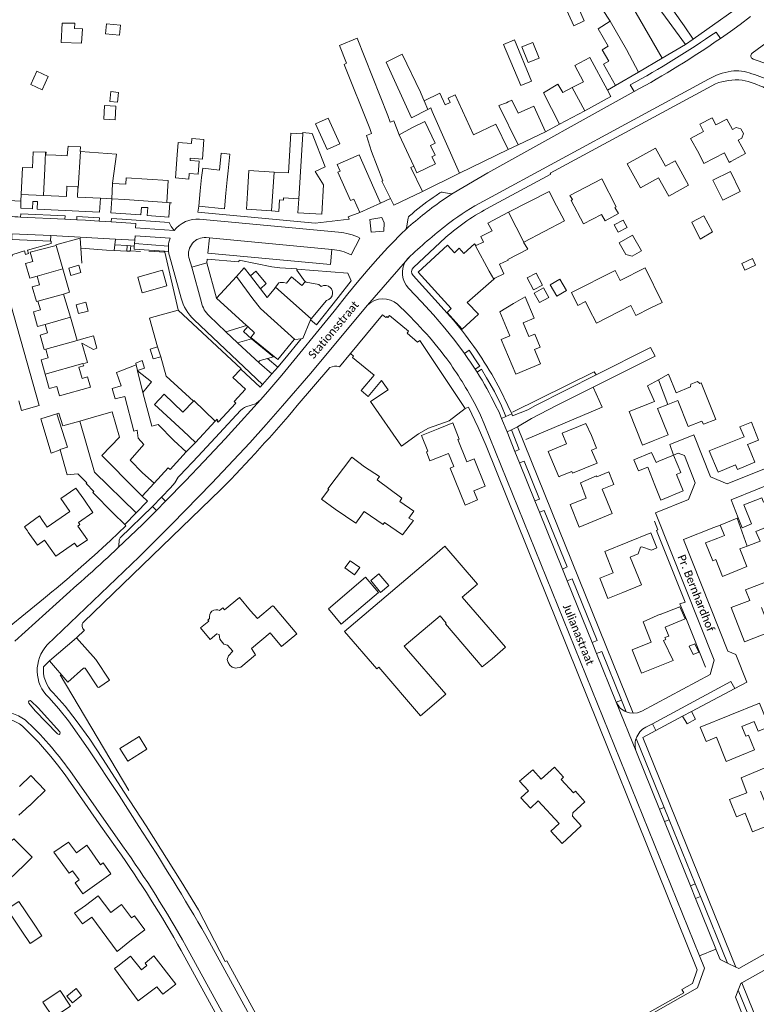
# Model space of a CAD drawing. Extents: x 177628 to 188968, y 384226 to 390673.
# Tile 121 of 256: x 182826 to 183055, y 385564 to 385870. Entities that reach past the tile are written whole.
import ezdxf

# ---------------------------------------------------------------- set-up
doc = ezdxf.new("R2010")
doc.units = 0
for name, color, linetype, lineweight in [('B01_F', 14, 'Continuous', 9), ('B01_T', 14, 'Continuous', 9), ('B02_D', 14, 'Continuous', 9), ('B02_F', 14, 'Continuous', 9), ('B02_T', 14, 'Continuous', 9), ('B07_D', 14, 'Continuous', 9), ('B07_T', 14, 'Continuous', 9), ('B11_F', 14, 'Continuous', 9), ('B11_S', 14, 'Continuous', 9), ('B14_F', 14, 'Continuous', 9), ('T01_F', 253, 'Continuous', 9), ('T01_T', 253, 'Continuous', 9), ('T03_F', 253, 'Continuous', 9), ('T04_F', 253, 'HAAG', 9), ('T04_T', 253, 'HAAG', 9), ('T05_F', 253, 'Continuous', 9), ('T05_T', 253, 'Continuous', 9), ('T22_F', 253, 'Continuous', 9), ('V00_D', 253, 'Continuous', 9), ('V00_F', 8, 'Continuous', 9), ('V00_T', 8, 'Continuous', 9), ('Z06', 7, 'Continuous', 9)]:
    doc.layers.add(name, color=color, linetype=linetype, lineweight=lineweight)
doc.styles.add('Legend', font='calibri.ttf')
doc.linetypes.add('HAAG', pattern='A,4,-1,[5,TOPOCAD.SHX,S=0.35,R=0,X=-0.35,Y=-0.35],-1', length=6)

msp = doc.modelspace()

# ---------------------------------------------------------------- linework, layer by layer
at = {"layer": 'B01_F', "linetype": 'Continuous'}
for points in [[(183026.218, 385876.274), (183032.228, 385867.637)], [(182974.787, 385842.919), (182974.875, 385842.74)], [(182952.839, 385841.751), (182953.691, 385842.194), (182954.195, 385841.056)], [(182855.079, 385818.776), (182855.083, 385818.855), (182856.333, 385827.883)], [(182936.106, 385817.284), (182931.518, 385827.665)], [(182935.358, 385828.732), (182938.86, 385819.646), (182938.589, 385819.503)], [(182917.897, 385822.534), (182920.42, 385818.391)], [(182951.177, 385816.309), (182947.551, 385823.769)], [(182837.55, 385799.547), (182839.66, 385792.291)], [(182839.66, 385792.291), (182841.756, 385785.081)], [(182968.484, 385778.255), (182967.177, 385777.043)], [(182868.047, 385750.301), (182876.915, 385742.103)], [(183042.103, 385745.687), (183038.213, 385744.18), (183037.697, 385745.177)], [(183053.108, 385744.794), (183055.33, 385739.28), (183051.89, 385737.862), (183052.271, 385736.937)], [(183022.624, 385739.071), (183019.324, 385737.721)], [(183016.645, 385733.158), (183022.096, 385735.418), (183023.545, 385732.339), (183024.45, 385732.765)], [(183005.335, 385732.099), (182997.676, 385729.045), (182997.454, 385729.537)], [(183048.718, 385698.853), (183051.656, 385700.134)], [(183013.205, 385692.024), (183019.076, 385694.387)], [(182829.351, 385626.067), (182826.075, 385623.057)], [(182843.312, 385592.651), (182846.656, 385595.033)], [(182860.918, 385584.41), (182856.497, 385580.83)]]:
    msp.add_lwpolyline(points, dxfattribs=at)
at = {"layer": 'B01_T', "linetype": 'Continuous'}
for points in [[(183051.126, 385885.412), (183053.79, 385876.87), (183035.1, 385863.51)], [(183023.373, 385874.547), (183032.675, 385861.835)], [(183035.1, 385863.51), (183032.228, 385867.637)], [(183032.675, 385861.835), (183025.403, 385857.588)], [(182997.581, 385848.488), (183001.016, 385850.246), (182998.363, 385855.388), (183003.071, 385857.8), (183008.463, 385847.659)], [(183011.029, 385849.195), (183007.3, 385855.757), (183008.862, 385856.678)], [(183025.403, 385857.588), (183018.07, 385853.306)], [(183018.07, 385853.306), (183011.029, 385849.195)], [(182977.697, 385829.274), (182973.907, 385837.186), (182967.012, 385833.883), (182961.241, 385846.234), (182959.081, 385845.204), (182959.713, 385843.846), (182958.23, 385843.138), (182956.549, 385846.741), (182951.648, 385844.401)], [(182988.618, 385846.92), (182993.603, 385837.129)], [(182997.581, 385848.488), (182994.606, 385846.966)], [(183008.463, 385847.659), (183009.507, 385845.695), (183001.427, 385841.343)], [(182977.166, 385843.82), (182977.708, 385844.075)], [(182989.265, 385834.836), (182985.613, 385842.791), (182980.767, 385840.52), (182978.847, 385844.649)], [(182954.195, 385841.056), (182962.658, 385821.964)], [(182974.875, 385842.74), (182980.787, 385830.766)], [(182993.603, 385837.129), (183001.427, 385841.343)], [(182948.432, 385824.177), (182948.474, 385824.196), (182949.427, 385822.109), (182955.161, 385824.876), (182954.096, 385827.082), (182955.105, 385827.569), (182953.661, 385830.559), (182955.048, 385831.229), (182951.899, 385837.97), (182947.887, 385836.063)], [(183036.76, 385828.161), (183034.22, 385832.74), (183038.28, 385834.9), (183037.1, 385837.14), (183040.91, 385839.15), (183042.07, 385836.91), (183045.49, 385838.7), (183047.2, 385835.49), (183048.42, 385836.15), (183049.88, 385835.69), (183050.61, 385834.31), (183050.17, 385832.84), (183048.97, 385832.19), (183051.253, 385828.05), (183046.767, 385825.633)], [(182905.202, 385822.311), (182909.61, 385822.046), (182910.349, 385834.394), (182914.012, 385834.152)], [(182917.897, 385822.534), (182920.946, 385823.91), (182916.938, 385834.301), (182914.038, 385834.531), (182914.012, 385834.152)], [(182980.787, 385830.766), (182989.265, 385834.836)], [(182890.906, 385822.655), (182891.434, 385827.866), (182888.711, 385828.138), (182888.182, 385822.926)], [(182962.658, 385821.964), (182977.697, 385829.274)], [(183014.626, 385824.911), (183018.736, 385817.473), (183024.338, 385820.568), (183027.482, 385814.879), (183033.652, 385818.288), (183029.509, 385825.787), (183026.467, 385824.107), (183023.372, 385829.709), (183014.626, 385824.911)], [(183036.76, 385828.161), (183038.408, 385824.979), (183044.757, 385828.274), (183046.208, 385825.328), (183046.767, 385825.633)], [(182931.682, 385809.812), (182929.861, 385813.941), (182928.827, 385813.485), (182924.953, 385822.268), (182925.624, 385822.564), (182924.698, 385824.666)], [(182830.283, 385823.596), (182827.17, 385823.75), (182826.73, 385815.329)], [(182896.944, 385815.817), (182897.355, 385822.783), (182905.202, 385822.311)], [(182947.551, 385823.769), (182948.432, 385824.177)], [(182855.079, 385818.776), (182859.15, 385818.576)], [(182859.15, 385818.576), (182859.248, 385820.49), (182872.323, 385819.714)], [(182872.323, 385819.714), (182871.873, 385812.908)], [(182882.657, 385820.686), (182882.24, 385816.55)], [(182890.206, 385815.762), (182890.619, 385819.864)], [(182938.589, 385819.503), (182941.218, 385814.134)], [(182833.66, 385815.064), (182840.757, 385814.793), (182840.876, 385817.921)], [(182844.334, 385817.379), (182844.351, 385817.706), (182840.876, 385817.921)], [(182851.381, 385814.218), (182844.193, 385814.58), (182844.334, 385817.379)], [(182882.24, 385816.55), (182881.786, 385811.76)], [(182881.786, 385811.76), (182889.734, 385810.959), (182890.206, 385815.762)], [(182896.944, 385815.817), (182896.612, 385810.796), (182904.388, 385810.27)], [(182920.42, 385818.391), (182919.932, 385809.32), (182912.553, 385809.734), (182912.789, 385814.03)], [(182936.106, 385817.284), (182938.144, 385812.663)], [(182941.218, 385814.134), (182942.241, 385812.044), (182951.177, 385816.309)], [(182977.839, 385809.853), (182990.39, 385816.32), (182992.67, 385811.86)], [(182826.73, 385815.329), (182833.66, 385815.064)], [(182854.841, 385814.044), (182851.381, 385814.218)], [(182854.841, 385814.044), (182858.908, 385813.831)], [(182871.873, 385812.908), (182858.908, 385813.831)], [(182912.789, 385814.03), (182908.11, 385814.294), (182908.071, 385813.636), (182906.781, 385813.708), (182906.576, 385810.122)], [(182938.144, 385812.663), (182931.682, 385809.812)], [(182904.388, 385810.27), (182906.576, 385810.122)], [(182967.715, 385799.525), (182970.06, 385800.635), (182969.22, 385802.36), (182972.785, 385804.145), (182971.39, 385806.53), (182977.839, 385809.853)], [(182837.55, 385799.547), (182829.512, 385797.52), (182830.339, 385794.597), (182828.128, 385793.971), (182829.424, 385789.393), (182831.69, 385790.034)], [(182967.177, 385777.043), (182963.481, 385773.676), (182958.781, 385778.835), (182960.067, 385780.007), (182949.77, 385791.31), (182958.92, 385799.68), (182961.04, 385797.33), (182962.56, 385798.71), (182963.96, 385797.13), (182967.28, 385800.1)], [(182967.28, 385800.1), (182967.715, 385799.525)], [(182897.839, 385790.128), (182895.91, 385792.63), (182893.483, 385789.988)], [(183012.433, 385788.705), (183010.887, 385791.821), (182997.345, 385785.023), (182999.343, 385781.005), (183001.726, 385782.204), (183002.755, 385780.02)], [(182831.69, 385790.034), (182832.441, 385787.378), (182830.199, 385786.743), (182831.476, 385782.232), (182831.939, 385782.356)], [(182887.31, 385783.27), (182893.483, 385789.988)], [(182908.948, 385787.892), (182910.578, 385789.87), (182913.792, 385787.178), (182914.747, 385788.335)], [(182914.747, 385788.335), (182914.822, 385788.426), (182915.126, 385788.16), (182918.991, 385787.497), (182919.738, 385786.857)], [(182839.895, 385784.488), (182841.756, 385785.081)], [(182905.13, 385786.05), (182902.99, 385783.45), (182900.9, 385786.16)], [(182831.939, 385782.356), (182832.698, 385779.673), (182830.526, 385779.058), (182831.833, 385774.442), (182834.145, 385775.097)], [(182842.021, 385777.327), (182839.895, 385784.488)], [(182896.637, 385774.741), (182887.31, 385783.27)], [(182921.438, 385782.573), (182916.671, 385776.812)], [(182979.406, 385781.571), (182982.961, 385783.69), (182985.74, 385777.084), (182982.341, 385775.646), (182984.163, 385771.318), (182985.924, 385772.062), (182987.598, 385768.082), (182985.847, 385767.345)], [(182894.918, 385761.316), (182875.391, 385779.516), (182867.135, 385777.218)], [(182979.406, 385781.571), (182975.106, 385778.976), (182978.228, 385771.589), (182975.557, 385770.46), (182980.095, 385759.722), (182987.711, 385762.941), (182985.847, 385767.345)], [(183002.755, 385780.02), (183005.051, 385775.52), (183015.697, 385780.969), (183017.295, 385777.846), (183021.736, 385780.119)], [(182843.509, 385772.317), (182842.021, 385777.327)], [(182867.135, 385777.218), (182866.51, 385777.044), (182868.973, 385768.201)], [(182913.573, 385770.685), (182914.07, 385770.75), (182916.455, 385776.524)], [(182916.455, 385776.524), (182916.478, 385776.579), (182916.671, 385776.812)], [(182964.376, 385749.078), (182950.31, 385770.12), (182949.56, 385769.63), (182946.39, 385772.35), (182946.81, 385773.04), (182940.95, 385777.91), (182940.43, 385777.3), (182940.07, 385777.59), (182939.77, 385777.24), (182938.76, 385778.06), (182928.79, 385766.1)], [(182834.145, 385775.097), (182834.893, 385772.455), (182832.592, 385771.803), (182833.869, 385767.295), (182834.386, 385767.441)], [(182896.983, 385774.425), (182896.637, 385774.741)], [(182911.621, 385770.427), (182911.406, 385770.399), (182906.27, 385764.19), (182897.95, 385771.07), (182899.11, 385772.48), (182896.983, 385774.425)], [(182911.621, 385770.427), (182913.573, 385770.685)], [(182834.386, 385767.441), (182835.142, 385764.771), (182832.904, 385764.137), (182834.162, 385759.695)], [(182928.79, 385766.1), (182929.79, 385765.23), (182929.46, 385764.88), (182936.161, 385759.434), (182932.187, 385754.654), (182934.36, 385752.817), (182938.469, 385757.762), (182940.499, 385754.814)], [(182844.638, 385761.888), (182845.676, 385758.398), (182847.286, 385758.89), (182848.26, 385755.659)], [(182886.913, 385745.096), (182887.492, 385745.718), (182887.758, 385745.39), (182887.492, 385745.105), (182887.764, 385744.838), (182893.31, 385750.721), (182892.751, 385751.27), (182896.244, 385755.01), (182892.41, 385758.651), (182894.837, 385761.23)], [(182894.837, 385761.23), (182894.918, 385761.316)], [(182834.162, 385759.695), (182835.419, 385755.254), (182837.764, 385755.918), (182838.589, 385753.005), (182848.26, 385755.659)], [(183027.209, 385750.3), (183030.296, 385751.526), (183033.509, 385743.461), (183037.697, 385745.177)], [(182949.892, 385741.171), (182953.058, 385742.913), (182959.444, 385745.22), (182964.376, 385749.078)], [(183022.624, 385739.071), (183027.268, 385740.936), (183024.017, 385749.033), (183027.209, 385750.3)], [(182837.838, 385747.43), (182838.398, 385747.602), (182839.615, 385743.651)], [(182864.364, 385729.124), (182860.577, 385733.047), (182864.775, 385737.917), (182863.06, 385739.906), (182862.685, 385742.367)], [(182867.256, 385743.563), (182869.206, 385744.073), (182874.111, 385739.098)], [(182886.913, 385745.096), (182880.783, 385738.515)], [(182955.99, 385742.745), (182950.832, 385740.644), (182952.798, 385735.804)], [(182955.99, 385742.745), (182960.576, 385744.576), (182962.53, 385739.595), (182962.066, 385739.407), (182964.859, 385732.533), (182967.177, 385733.443), (182970.614, 385724.984), (182967.087, 385723.551), (182968.24, 385720.714), (182964.348, 385719.14)], [(183003.566, 385740.665), (183001.81, 385744.451), (182994.455, 385741.379), (182995.815, 385738.113), (182990.154, 385735.758), (182993.431, 385727.886), (182993.532, 385727.965), (182997.454, 385729.537)], [(182874.111, 385739.098), (182877.947, 385735.664)], [(182880.783, 385738.515), (182876.915, 385742.103)], [(183040.03, 385735.983), (183042.809, 385729.355), (183048.155, 385731.596), (183048.763, 385730.147), (183054.168, 385732.413), (183052.271, 385736.937)], [(182862.502, 385723.663), (182851.72, 385734.542)], [(182877.947, 385735.664), (182872.95, 385730.139), (182872.344, 385730.687), (182867.991, 385725.874)], [(182933.194, 385730.99), (182929.21, 385733.989), (182921.813, 385724.186), (182922.078, 385723.986), (182919.835, 385721.014), (182924.078, 385717.818)], [(182959.218, 385735.139), (182960.865, 385731.081), (182959.697, 385730.608), (182964.348, 385719.14)], [(183023.121, 385725.27), (183025.045, 385720.626), (183031.982, 385723.5), (183029.857, 385728.629), (183031.243, 385729.204), (183028.989, 385734.645)], [(183028.989, 385734.645), (183024.45, 385732.765)], [(182933.194, 385730.99), (182937.824, 385728.014), (182937.074, 385726.926), (182944.778, 385721.267), (182944.087, 385720.287), (182948.418, 385717.296), (182946.883, 385715.116)], [(182844.31, 385728.83), (182847.106, 385726.026), (182846.847, 385725.769), (182849.255, 385723.351), (182848.978, 385723.079), (182855.297, 385716.587)], [(182867.991, 385725.874), (182864.364, 385729.124)], [(183010.021, 385726.592), (183008.868, 385729.405), (183005.233, 385727.914), (183005.128, 385728.17), (183000.13, 385726.023), (183001.842, 385721.304), (182996.912, 385719.31), (182999.674, 385712.324), (183009.917, 385716.525), (183006.855, 385724.019)], [(182833.321, 385714.378), (182834.798, 385712.265), (182841.824, 385717.166), (182839.038, 385721.157), (182843.707, 385724.416), (182846.16, 385720.915)], [(182846.16, 385720.915), (182848.997, 385716.869), (182844.504, 385713.754), (182844.956, 385713.102), (182844.3, 385712.648), (182847.266, 385708.369), (182844.058, 385706.146), (182843.262, 385707.294), (182837.469, 385703.278), (182833.993, 385708.293), (182831.763, 385706.747), (182828.97, 385710.734)], [(182864.297, 385721.922), (182865.957, 385720.313), (182862.431, 385716.695)], [(182862.502, 385723.663), (182864.297, 385721.922)], [(183063.924, 385717.436), (183062.084, 385722.074), (183056.866, 385720.003), (183056.329, 385721.357), (183050.802, 385719.164), (183053.141, 385713.268), (183050.195, 385712.099), (183048.984, 385715.15)], [(182939.387, 385713.722), (182938.947, 385713.099), (182933.105, 385717.122), (182930.483, 385713.544), (182924.078, 385717.818)], [(182858.906, 385713.078), (182855.297, 385716.587)], [(182862.431, 385716.695), (182858.906, 385713.078)], [(183048.684, 385715.031), (183043.457, 385712.957)], [(183048.984, 385715.15), (183048.684, 385715.031)], [(183043.457, 385712.957), (183044.748, 385709.703), (183042.705, 385708.892)], [(182828.97, 385710.734), (182828.686, 385711.138)], [(183023.815, 385705.85), (183021.945, 385710.495), (183007.645, 385704.738), (183010.303, 385698.138), (183006.128, 385696.457), (183008.651, 385690.191), (183013.205, 385692.024)], [(183042.705, 385708.892), (183038.924, 385707.392), (183041.107, 385701.892), (183042.044, 385702.264), (183044.121, 385697.029), (183048.718, 385698.853)], [(182972.732, 385671.528), (182976.86, 385675.079), (182963.493, 385690.586), (182968.22, 385694.66), (182958.1, 385706.4), (182954.128, 385702.986)], [(182954.128, 385702.986), (182927.026, 385679.945), (182936.959, 385668.389), (182937.586, 385668.917), (182950.5, 385653.853), (182958.342, 385660.496), (182945.52, 385675.454), (182956.586, 385684.801), (182958.536, 385682.537), (182958.256, 385682.303), (182969.681, 385668.987), (182972.732, 385671.528)], [(183057.487, 385695.23), (183051.302, 385692.861), (183052.595, 385689.612), (183046.875, 385687.409), (183051.009, 385676.728), (183059.164, 385679.929), (183056.19, 385687.42)], [(182888.268, 385686.476), (182889.239, 385687.327), (182889.762, 385686.691), (182894.377, 385690.485), (182897.802, 385686.322)], [(182885.289, 385677.463), (182887.373, 385679.186), (182888.165, 385678.981), (182888.297, 385677.538), (182889.569, 385676.015), (182890.729, 385675.715), (182892.319, 385673.817), (182891.051, 385672.408), (182890.655, 385671.26), (182890.871, 385670.328), (182891.422, 385669.557), (182892.15, 385668.86), (182893.196, 385668.581), (182894.824, 385668.904), (182899.429, 385672.705), (182898.102, 385674.697), (182903.935, 385679.5), (182907.467, 385675.29), (182912.235, 385679.21), (182904.997, 385687.855), (182904.702, 385687.879), (182900.006, 385684.023), (182897.802, 385686.322)], [(183026.403, 385681.344), (183027.531, 385678.509), (183026.32, 385678.124), (183026.593, 385677.451), (183025.882, 385677.2), (183028.837, 385670.949), (183018.997, 385667.034), (183016.127, 385674.249), (183022.055, 385676.607), (183019.512, 385683), (183024.837, 385685.28), (183024.865, 385685.208)], [(182885.289, 385677.463), (182882.364, 385681.052), (182884.919, 385683.136), (182884.619, 385683.503), (182885.161, 385683.945)], [(182835.558, 385670.835), (182841.217, 385664.307), (182846.1, 385668.549), (182846.548, 385668.591), (182850.372, 385662.847), (182850.398, 385662.745), (182850.843, 385662.655), (182854.169, 385664.873), (182849.925, 385671.24), (182843.87, 385678.041)], [(182843.87, 385678.041), (182835.558, 385670.835)], [(183049.993, 385641.62), (183054.076, 385643.291), (183052.21, 385647.83), (183051.369, 385647.486), (183050.132, 385650.505), (183053.94, 385652.059), (183055.179, 385649.042), (183058.633, 385650.453), (183055.63, 385657.731), (183037.247, 385650.339), (183039.043, 385645.873), (183042.269, 385647.17), (183045.273, 385639.698), (183049.993, 385641.62)], [(183060.553, 385634.777), (183059.028, 385638.418), (183049.895, 385634.613), (183051.73, 385629.995), (183046.357, 385627.86), (183048.469, 385622.546), (183051.183, 385623.625), (183053.484, 385617.833), (183060.903, 385620.838), (183059.198, 385624.922), (183058.322, 385624.566), (183055.879, 385630.47)], [(182981.265, 385633.569), (182985.318, 385637.136), (182987.914, 385634.188), (182992.05, 385637.928), (182994.905, 385634.797), (182994.169, 385634.126), (182998.002, 385629.922), (182998.566, 385630.435), (183001.506, 385627.211), (182997.752, 385623.788), (182997.644, 385622.689), (183000.359, 385619.711), (182994.431, 385614.307)], [(182826.261, 385631.904), (182829.752, 385635.309), (182834.19, 385630.696), (182830.557, 385627.159)], [(182981.265, 385633.569), (182984.041, 385630.577), (182981.681, 385628.382), (182984.589, 385625.243), (182986.988, 385627.473), (182993.477, 385620.442), (182990.944, 385618.096), (182994.431, 385614.307)], [(182830.557, 385627.159), (182829.403, 385626.013), (182829.351, 385626.067)], [(182842.631, 385605.839), (182844.678, 385602.984), (182843.452, 385602.105), (182845.896, 385598.706), (182854.551, 385604.884), (182852.179, 385608.255), (182851.359, 385607.678), (182847.09, 385613.743), (182843.864, 385611.382)], [(182827.74, 385607.658), (182822.885, 385603.015)], [(182846.656, 385595.033), (182850.656, 385598.023), (182854.511, 385592.866), (182857.826, 385595.343), (182860.935, 385591.183), (182861.875, 385591.885), (182865.117, 385587.548), (182860.918, 385584.41)], [(182870.685, 385567.53), (182874.737, 385570.703), (182867.921, 385579.407), (182865.139, 385577.234), (182865.75, 385576.455), (182864.017, 385575.098), (182860.676, 385579.365), (182856.739, 385576.283)]]:
    msp.add_lwpolyline(points, dxfattribs=at)
for centre, radius, start, end in [((182920.967, 385784.866), 2.339, 43.74584, 121.69018), ((182920.969, 385784.867), 2.337, 355.72579, 43.77224), ((182920.967, 385784.864), 2.339, 281.61048, 355.80372), ((182887.269, 385684.53), 2.187, 62.81596, 195.5174)]:
    msp.add_arc(centre, radius, start, end, dxfattribs=at)
at = {"layer": 'B02_D', "linetype": 'Continuous'}
msp.add_lwpolyline([(182950.529, 385847.088), (182951.24, 385845.361)], dxfattribs=at)
at = {"layer": 'B02_F', "linetype": 'Continuous'}
msp.add_lwpolyline([(182947.775, 385839.118), (182952.839, 385841.751)], dxfattribs=at)
at = {"layer": 'B02_T', "linetype": 'Continuous'}
for points in [[(182951.648, 385844.401), (182951.24, 385845.361)], [(182878.815, 385821.848), (182878.689, 385820.171), (182874.565, 385820.482), (182875.116, 385827.634)], [(183049.672, 385816.312), (183044.247, 385813.642), (183041.168, 385819.788), (183046.604, 385822.466), (183049.672, 385816.312)], [(182862.878, 385789.731), (182870.578, 385791.907), (182871.936, 385787.102), (182864.235, 385784.926), (182862.878, 385789.731)], [(182832.798, 385745.887), (182837.838, 385747.43)]]:
    msp.add_lwpolyline(points, dxfattribs=at)
at = {"layer": 'B07_D', "linetype": 'Continuous'}
for points in [[(183014.319, 385877.04), (183025.403, 385857.588)], [(183009.289, 385869.097), (183014.403, 385860.256), (183018.07, 385853.306)], [(182997.581, 385848.488), (183001.427, 385841.343)], [(182951.648, 385844.401), (182952.839, 385841.751)], [(182912.789, 385814.03), (182914.012, 385834.152)], [(182943.966, 385833.896), (182948.432, 385824.177)], [(182834.189, 385825.786), (182834.322, 385828.471)], [(182844.334, 385817.379), (182844.438, 385817.374), (182845.104, 385828.691)], [(182834.189, 385825.786), (182834.072, 385823.409)], [(182833.66, 385815.064), (182834.072, 385823.409)], [(182904.388, 385810.27), (182905.202, 385822.311)], [(182977.839, 385809.853), (182982.608, 385800.621)], [(182967.715, 385799.525), (182967.616, 385799.478), (182971.844, 385791.656), (182973.261, 385789.153)], [(182839.66, 385792.291), (182831.69, 385790.034)], [(182911.621, 385770.427), (182905.135, 385776.21), (182900.949, 385780.085), (182898.546, 385783.068), (182893.483, 385789.988)], [(182897.839, 385790.128), (182900.9, 385786.16)], [(182905.604, 385786.655), (182916.671, 385776.812)], [(182839.895, 385784.488), (182831.939, 385782.356)], [(182842.021, 385777.327), (182834.145, 385775.097)], [(182844.077, 385770.143), (182834.386, 385767.441)], [(182868.973, 385768.201), (182870.005, 385765.07)], [(182845.887, 385762.884), (182845.84, 385763.002), (182834.162, 385759.695)], [(182862.811, 385760.865), (182862.386, 385762.554)], [(182864.436, 385754.014), (182862.837, 385760.751)], [(183024.337, 385757.975), (183027.209, 385750.3)], [(182880.13, 385751.317), (182880.322, 385751.518), (182886.913, 385745.096)], [(182837.838, 385747.43), (182841.14, 385737.059), (182838.754, 385736.349), (182838.794, 385736.206)], [(182862.431, 385716.695), (182849.479, 385729.319), (182844.911, 385745.176)], [(183048.684, 385715.031), (183051.792, 385706.433)]]:
    msp.add_lwpolyline(points, dxfattribs=at)
at = {"layer": 'B07_T', "linetype": 'Continuous'}
msp.add_lwpolyline([(182855.079, 385818.776), (182854.841, 385814.044)], dxfattribs=at)
at = {"layer": 'B11_F', "linetype": 'Continuous'}
for points in [[(182974.787, 385842.919), (182977.166, 385843.82)], [(182908.948, 385787.892), (182908.112, 385788.149), (182907.524, 385788.146), (182907.029, 385788.105), (182906.663, 385788.005), (182905.604, 385786.655)], [(182905.604, 385786.655), (182905.13, 385786.05)], [(182843.509, 385772.317), (182844.077, 385770.143)], [(182844.077, 385770.143), (182846.182, 385770.73)], [(182880.13, 385751.317), (182871.701, 385759.104), (182870.005, 385765.07)], [(182862.386, 385762.554), (182856.256, 385760.262), (182857.717, 385756.124), (182854.994, 385755.269), (182855.895, 385752.049), (182858.869, 385752.745), (182861.641, 385742.002), (182862.685, 385742.367)], [(182862.837, 385760.751), (182862.728, 385760.838), (182862.811, 385760.865)], [(182867.256, 385743.563), (182864.436, 385754.014)], [(182868.047, 385750.301), (182871.032, 385753.529), (182876.863, 385747.9), (182880.13, 385751.317)], [(182828.686, 385711.138), (182827.751, 385712.39), (182832.382, 385715.751), (182833.321, 385714.378)]]:
    msp.add_lwpolyline(points, dxfattribs=at)
at = {"layer": 'B11_S', "linetype": 'Continuous'}
for points in [[(183007.16, 385872.851), (183006.959, 385872.733), (183009.289, 385869.097)], [(183009.289, 385869.097), (183005.632, 385866.655), (183008.718, 385861.336), (183006.876, 385860.188), (183008.862, 385856.678)], [(182935.358, 385828.732), (182933.762, 385833.693), (182935.301, 385834.295), (182934.824, 385835.848), (182926.892, 385855.666), (182927.634, 385856.039), (182925.388, 385861.538), (182930.949, 385863.805), (182940.359, 385839.857), (182941.089, 385837.742), (182942.227, 385838.198), (182943.966, 385833.896)], [(182988.618, 385846.92), (182993.115, 385849.541), (182994.606, 385846.966)], [(182977.708, 385844.075), (182978.847, 385844.649)], [(182943.966, 385833.896), (182947.887, 385836.063)], [(182830.283, 385823.596), (182830.478, 385828.621), (182834.322, 385828.471)], [(182834.322, 385828.471), (182834.46, 385828.466)], [(182834.43, 385827.681), (182834.46, 385828.466)], [(182834.43, 385827.681), (182837.505, 385827.527)], [(182845.104, 385828.691), (182844.988, 385828.699), (182845.191, 385830.176), (182841.341, 385830.295), (182841.05, 385827.349), (182837.505, 385827.527)], [(182856.333, 385827.883), (182845.104, 385828.691)], [(182931.518, 385827.665), (182924.698, 385824.666)], [(182882.657, 385820.686), (182883.048, 385823.479), (182888.182, 385822.926)], [(182890.906, 385822.655), (182890.619, 385819.864)], [(182982.608, 385800.621), (182995.163, 385807.164), (182992.67, 385811.86)], [(182973.261, 385789.153), (182973.55, 385789.406), (182976.352, 385790.795), (182975.015, 385793.737), (182977.669, 385795.003), (182977.616, 385795.241), (182983.759, 385798.431), (182982.512, 385800.571), (182982.608, 385800.621)], [(183021.736, 385780.119), (183025.46, 385781.949), (183020.179, 385792.668), (183012.433, 385788.705)], [(182968.484, 385778.255), (182964.995, 385781.919), (182973.261, 385789.153)], [(182846.182, 385770.73), (182849.178, 385771.598), (182850.241, 385767.764), (182849.193, 385767.385), (182845.529, 385769.276), (182847.32, 385763.293), (182845.887, 385762.884)], [(182845.887, 385762.884), (182846.124, 385762.29), (182844.638, 385761.888)], [(183019.324, 385737.721), (183015.173, 385748.087), (183023.028, 385751.25), (183020.945, 385756.1), (183024.337, 385757.975)], [(183024.337, 385757.975), (183027.45, 385759.696), (183029.801, 385753.905), (183034.266, 385755.726), (183034.338, 385756.586), (183036.35, 385757.466), (183037.156, 385756.837), (183037.572, 385756.982), (183042.103, 385745.687)], [(182940.499, 385754.814), (182935.063, 385751.206), (182944.676, 385737.412), (182949.892, 385741.171)], [(182844.911, 385745.176), (182850.208, 385746.702)], [(182850.208, 385746.702), (182854.987, 385748.072)], [(182854.987, 385748.072), (182854.99, 385748.062), (182857.279, 385740.222), (182851.72, 385734.542)], [(182839.615, 385743.651), (182844.911, 385745.176)], [(183053.108, 385744.794), (183049.556, 385743.394), (183050.898, 385740.297), (183040.03, 385735.983)], [(183005.335, 385732.099), (183003.534, 385736.12), (183005.053, 385736.808), (183003.566, 385740.665)], [(182844.31, 385728.83), (182840.965, 385728.505), (182838.794, 385736.206)], [(182952.798, 385735.804), (182952.353, 385735.605), (182953.472, 385732.805), (182959.218, 385735.139)], [(183016.645, 385733.158), (183018.132, 385729.706), (183021.044, 385730.842), (183023.121, 385725.27)], [(183010.021, 385726.592), (183010.488, 385725.516), (183006.855, 385724.019)], [(182939.387, 385713.722), (182944.984, 385709.896), (182948.327, 385714.333), (182946.883, 385715.116)], [(183064.852, 385715.182), (183054.483, 385710.98), (183055.818, 385707.976), (183051.792, 385706.433)], [(183019.076, 385694.387), (183015.535, 385702.994), (183017.961, 385704.001), (183018.775, 385706.046), (183019.14, 385706.203), (183022.133, 385705.123), (183023.815, 385705.85)], [(183051.792, 385706.433), (183049.515, 385705.56), (183051.656, 385700.134)], [(183026.403, 385681.344), (183032.575, 385683.852), (183030.946, 385687.554), (183024.865, 385685.208)], [(182817.784, 385625.867), (182820.682, 385623.883), (182817.466, 385619.505), (182817.531, 385618.513), (182822.333, 385613.921), (182824.464, 385615.728), (182830.174, 385609.985), (182827.74, 385607.658)], [(182843.864, 385611.382), (182841.47, 385614.668), (182836.877, 385611.544), (182841.59, 385605.122), (182842.631, 385605.839)], [(182843.312, 385592.651), (182845.799, 385589.358), (182848.638, 385591.464), (182856.497, 385580.83)], [(182870.685, 385567.53), (182868.762, 385569.844), (182862.981, 385565.532), (182855.7, 385575.528), (182856.739, 385576.283)]]:
    msp.add_lwpolyline(points, dxfattribs=at)
at = {"layer": 'B14_F', "linetype": 'Continuous'}
for points in [[(182994.166, 385885.972), (182994.068, 385885.916), (183001.311, 385869.18), (182998.062, 385867.602), (182990.976, 385883.381), (182989.822, 385882.902), (182987.852, 385887.393), (182989.221, 385887.991), (182987.755, 385890.997), (182991.183, 385892.386)], [(182845.492, 385862.251), (182845.737, 385866.72), (182843.287, 385866.769), (182843.343, 385868.471), (182839.461, 385868.468), (182839.199, 385862.481), (182845.492, 385862.251)], [(182857.272, 385864.717), (182857.582, 385867.801), (182853.168, 385868.261), (182852.858, 385865.177), (182857.272, 385864.717)], [(182981.588, 385849.132), (182976.292, 385861.898), (182979.643, 385863.288), (182984.939, 385850.523), (182981.588, 385849.132)], [(182983.857, 385856.266), (182987.304, 385857.624), (182985.392, 385862.477), (182981.945, 385861.119), (182983.857, 385856.266)], [(182947.775, 385839.118), (182939.873, 385856.324), (182944.89, 385858.865), (182950.529, 385847.088)], [(182829.696, 385849.47), (182833.259, 385847.819), (182835.154, 385851.913), (182831.591, 385853.564), (182829.696, 385849.47)], [(182856.602, 385843.953), (182854.212, 385844.198), (182854.516, 385847.238), (182856.906, 385846.993), (182856.602, 385843.953)], [(182852.397, 385838.671), (182855.899, 385838.51), (182856.093, 385842.753), (182852.591, 385842.914), (182852.397, 385838.671)], [(182921.599, 385829.281), (182925.482, 385831.033), (182921.884, 385839.002), (182918.001, 385837.25), (182921.599, 385829.281)], [(182879.558, 385831.179), (182875.414, 385831.498), (182875.116, 385827.634)], [(182879.154, 385826.611), (182882.919, 385826.321), (182883.391, 385832.443), (182879.677, 385832.729), (182879.558, 385831.179)], [(182878.815, 385821.848), (182881.585, 385821.64), (182881.894, 385825.648), (182879.097, 385825.864)], [(182879.097, 385825.864), (182879.154, 385826.611)], [(182996.87, 385815.09), (182997.663, 385813.771), (182997.186, 385813.481), (183001.057, 385806.233), (183006.651, 385809.152), (183007.743, 385807.215), (183011.88, 385809.431), (183010.775, 385811.348), (183011.177, 385811.558), (183006.727, 385820.176), (182996.87, 385815.09)], [(183014.553, 385805.143), (183013.397, 385807.391), (183010.601, 385805.954), (183011.757, 385803.706), (183014.553, 385805.143)], [(183037.175, 385801.578), (183041.058, 385803.775), (183038.408, 385808.714), (183034.594, 385806.759), (183037.175, 385801.578)], [(183012.124, 385800.345), (183016.28, 385802.724), (183019.04, 385797.902), (183016.115, 385796.228), (183014.159, 385796.789), (183012.124, 385800.345)], [(183053.484, 385795.505), (183054.397, 385793.441), (183051.045, 385791.958), (183050.132, 385794.022), (183053.484, 385795.505)], [(182844.574, 385793.434), (182845.203, 385791.15), (182842.139, 385790.306), (182841.51, 385792.59), (182844.574, 385793.434)], [(182900.9, 385786.16), (182902.722, 385787.772), (182899.531, 385791.643), (182897.839, 385790.128)], [(182986.418, 385791.035), (182983.587, 385789.579), (182985.536, 385785.787), (182988.367, 385787.243), (182986.418, 385791.035)], [(182990.707, 385787.423), (182993.688, 385789.174), (182995.767, 385785.627), (182992.786, 385783.876), (182990.707, 385787.423)], [(182990.293, 385783.485), (182987.428, 385781.878), (182985.783, 385784.797), (182988.648, 385786.404), (182990.293, 385783.485)], [(182843.831, 385781.203), (182844.549, 385778.486), (182847.469, 385779.212), (182846.805, 385782.046), (182843.831, 385781.203)], [(182870.005, 385765.07), (182867.651, 385764.441), (182866.706, 385767.465), (182868.973, 385768.201)], [(182862.811, 385760.865), (182864.981, 385761.578), (182864.307, 385763.906), (182862.258, 385763.151), (182862.386, 385762.554)], [(182864.436, 385754.014), (182867.169, 385757.278), (182862.837, 385760.751)], [(182838.794, 385736.206), (182836.046, 385735.166), (182832.798, 385745.887)], [(182931.722, 385699.74), (182930.116, 385697.522), (182927.13, 385699.686), (182928.736, 385701.904), (182931.722, 385699.74)], [(182933.51, 385696.756), (182937.512, 385692.033), (182925.967, 385682.258), (182921.965, 385686.981), (182933.51, 385696.756)], [(182940.669, 385694.207), (182938.115, 385692.092), (182935.097, 385695.729), (182937.651, 385697.844), (182940.669, 385694.207)], [(183036.782, 385673.58), (183035.012, 385672.785), (183033.839, 385675.392), (183035.609, 385676.187), (183036.782, 385673.58)], [(182865.753, 385643.529), (182863.287, 385647.46), (182857.324, 385643.715), (182859.79, 385639.784), (182865.753, 385643.529)], [(182830.544, 385589.532), (182826.026, 385596.302), (182822.414, 385593.891), (182826.932, 385587.121)], [(182830.544, 385589.532), (182833.115, 385585.68), (182829.503, 385583.269), (182826.932, 385587.121)], [(182836.702, 385560.316), (182833.496, 385565.143), (182838.875, 385568.697), (182842.081, 385563.87), (182836.702, 385560.316)], [(182840.897, 385566.935), (182842.632, 385564.847), (182845.489, 385567.217), (182843.754, 385569.305), (182840.897, 385566.935)]]:
    msp.add_lwpolyline(points, dxfattribs=at)
at = {"layer": 'T01_F', "linetype": 'Continuous'}
msp.add_lwpolyline([(183030.97, 385688.53), (183032.625, 385689.097), (183023.722, 385711.212), (183024.096, 385711.442), (183023.1, 385714.142)], dxfattribs=at)
at = {"layer": 'T01_T', "linetype": 'Continuous'}
for points in [[(182871.873, 385812.908), (182872.835, 385812.803)], [(182872.835, 385812.803), (182873.388, 385812.743)], [(182894.257, 385794.499), (182894.297, 385795.041)], [(182894.297, 385795.041), (182904.48, 385792.921)], [(182906.973, 385792.636), (182912.24, 385792.284), (182912.238, 385792.236)], [(182912.238, 385792.236), (182912.227, 385791.902)], [(183008.716, 385643.585), (183014.681, 385628.756)]]:
    msp.add_lwpolyline(points, dxfattribs=at)
at = {"layer": 'T03_F', "linetype": 'Continuous'}
for points in [[(182983.228, 385739.408), (183006.861, 385749.424), (183004.06, 385755.628)], [(183038.927, 385668.956), (183032.979, 385683.707), (183030.97, 385688.53)]]:
    msp.add_lwpolyline(points, dxfattribs=at)
at = {"layer": 'T04_F', "linetype": 'HAAG'}
msp.add_lwpolyline([(182860.13, 385630.672), (182838.844, 385666.565)], dxfattribs=at)
at = {"layer": 'T04_T', "linetype": 'HAAG'}
for points in [[(183041.98, 385849.69), (183039.513, 385848.357)], [(182854.457, 385708.183), (182859.216, 385712.692)], [(182859.216, 385712.692), (182858.906, 385713.078)], [(183032.07, 385708.42), (183041.411, 385712.142)], [(183041.411, 385712.142), (183043.457, 385712.957)], [(182835.964, 385641.265), (182832.127, 385645.646), (182828.033, 385649.787)], [(182850.977, 385620.384), (182840.338, 385635.53)], [(182858.721, 385630.147), (182865.48, 385619.7), (182876.38, 385602.47), (182881.67, 385593.68), (182889.99, 385577.71), (182890.54, 385577.89), (182907.786, 385546.452)]]:
    msp.add_lwpolyline(points, dxfattribs=at)
for centre, radius, start, end in [((183048.734, 385831.377), 19.519, 85.66659, 110.2445), ((183044.5, 385823.358), 28.068, 62.48122, 78.26513), ((182820.477, 385642.722), 10.344, 43.07878, 94.7924)]:
    msp.add_arc(centre, radius, start, end, dxfattribs=at)
at = {"layer": 'T05_F', "linetype": 'Continuous'}
for points in [[(182837.542, 385799.82), (182845.083, 385801.832)], [(182979.037, 385747.93), (183004.32, 385760.452), (183005.035, 385759.487)]]:
    msp.add_lwpolyline(points, dxfattribs=at)
at = {"layer": 'T05_T', "linetype": 'Continuous'}
for points in [[(182845.083, 385801.832), (182845.289, 385798.692)], [(182845.289, 385798.692), (182845.583, 385794.044)], [(182855.568, 385798.027), (182853.176, 385798.131)], [(182859.463, 385797.858), (182855.568, 385798.027)], [(182860.532, 385797.811), (182859.463, 385797.858)], [(182860.532, 385797.811), (182860.72, 385797.896), (182863.737, 385797.667)], [(182871.258, 385797.451), (182866.358, 385797.859)], [(182875.427, 385779.585), (182871.258, 385797.451)]]:
    msp.add_lwpolyline(points, dxfattribs=at)
at = {"layer": 'T22_F', "linetype": 'Continuous'}
msp.add_lwpolyline([(183033.148, 385651.354), (183035.801, 385652.795)], dxfattribs=at)
at = {"layer": 'V00_D', "linetype": 'Continuous'}
for points in [[(182908.461, 385764.48), (182913.573, 385770.685)], [(182906.313, 385761.886), (182908.461, 385764.48)]]:
    msp.add_lwpolyline(points, dxfattribs=at)
at = {"layer": 'V00_F', "linetype": 'Continuous'}
for points in [[(182850.935, 385807.151), (182851.001, 385808.104), (182844.001, 385808.551), (182843.979, 385807.538)], [(182938.588, 385808.282), (182934.78, 385807.605), (182935.268, 385803.698), (182939.129, 385803.995), (182939.225, 385806.585)], [(182872.396, 385799.398), (182861.863, 385800.219)], [(182871.127, 385797.76), (182861.775, 385798.396), (182861.797, 385799.311)], [(182945.925, 385794.586), (182934.119, 385781.09)], [(182947.454, 385796.334), (182945.925, 385794.586)], [(182933.49, 385780.37), (182934.119, 385781.09)], [(182964.206, 385766.059), (182965.616, 385767.126)], [(182967.455, 385761.285), (182968.888, 385762.168)], [(182968.067, 385760.324), (182969.47, 385761.196)], [(182975.683, 385745.933), (182977.006, 385746.542)], [(182977.347, 385741.819), (182978.694, 385742.404)], [(182981.162, 385736.353), (182979.797, 385735.762)], [(182981.224, 385732.234), (182982.621, 385732.776)], [(182985.986, 385720.462), (182987.446, 385720.946)], [(182988.875, 385717.442), (182987.427, 385716.9)], [(182996.005, 385699.961), (182994.54, 385699.316)], [(182996.036, 385695.618), (182997.501, 385696.294)], [(183003.738, 385676.578), (183005.288, 385677.202)], [(183005.14, 385673.112), (183006.706, 385673.726)], [(183011.223, 385658.075), (183012.858, 385658.642)], [(183033.148, 385651.354), (183031.766, 385653.681)], [(183034.487, 385655.123), (183035.801, 385652.795)], [(183024.635, 385624.864), (183026.074, 385625.412)], [(183026.178, 385621.037), (183027.638, 385621.571)], [(183034.217, 385601.098), (183035.722, 385601.727)], [(183037.295, 385597.865), (183035.786, 385597.207)]]:
    msp.add_lwpolyline(points, dxfattribs=at)
at = {"layer": 'V00_F', "linetype": 'Continuous', "extrusion": (0, 0, -1)}
msp.add_arc((-182924.213, 385758.281), 3.869, 62.72996, 107.5945, dxfattribs=at)
at = {"layer": 'V00_T', "linetype": 'Continuous'}
for points in [[(183052.842, 385870.491), (183049.62, 385868.06), (183046.587, 385865.882), (183043.527, 385863.742)], [(183043.527, 385863.742), (183042.156, 385865.712)], [(183053.39, 385859.201), (183060.657, 385864.574), (183060.959, 385864.765), (183061.211, 385864.813), (183064.4, 385864.32)], [(183032.675, 385861.835), (183035.1, 385863.51)], [(183039.762, 385851.112), (182970.09, 385813.34)], [(183008.463, 385847.659), (183011.029, 385849.195)], [(183015.531, 385849.311), (183016.742, 385847.237)], [(182971.357, 385822.119), (183016.742, 385847.237)], [(183039.513, 385848.357), (182990.76, 385822.01), (182990.92, 385821.71), (182972.161, 385811.506)], [(182989.265, 385834.836), (182993.603, 385837.129)], [(182977.697, 385829.274), (182980.787, 385830.766)], [(182951.177, 385816.309), (182962.658, 385821.964)], [(182960.687, 385815.753), (182971.357, 385822.119)], [(182955.385, 385815.091), (182956.567, 385815.917)], [(182957.297, 385816.072), (182959.95, 385815.602)], [(182958.628, 385814.403), (182960.687, 385815.753)], [(182826.607, 385813.321), (182821.012, 385813.62)], [(182826.607, 385813.321), (182826.596, 385811.107), (182830.268, 385810.911), (182830.382, 385813.239), (182831.831, 385813.156)], [(182826.73, 385815.329), (182826.607, 385813.398), (182826.607, 385813.321)], [(182831.831, 385813.156), (182831.694, 385810.853), (182840.402, 385810.458), (182851.06, 385809.878), (182851.381, 385814.218)], [(182854.841, 385814.044), (182854.593, 385809.694), (182863.842, 385809.045), (182864.013, 385811.34), (182866.005, 385811.296), (182865.849, 385808.871), (182872.515, 385808.376), (182872.835, 385812.803)], [(182938.144, 385812.663), (182941.218, 385814.134)], [(182826.564, 385808.37), (182826.599, 385809.362), (182840.366, 385808.74), (182840.335, 385807.738)], [(182881.786, 385811.76), (182881.526, 385809.862), (182917.835, 385806.502), (182928.385, 385807.708), (182928.096, 385808.422), (182931.682, 385809.812)], [(182947.088, 385808.721), (182947.905, 385809.41)], [(182826.564, 385808.37), (182840.335, 385807.738)], [(182840.335, 385807.738), (182843.979, 385807.538)], [(182843.979, 385807.538), (182846.653, 385807.392), (182850.935, 385807.151)], [(182850.935, 385807.151), (182854.663, 385806.942)], [(182854.663, 385806.942), (182854.751, 385807.945), (182858.031, 385807.741), (182872.661, 385806.645), (182873.257, 385805.435), (182874.184, 385804.167)], [(182854.663, 385806.942), (182862.304, 385806.404), (182862.202, 385805.004), (182874.184, 385804.167)], [(182882.07, 385807.696), (182925.07, 385803.724)], [(182938.588, 385808.282), (182939.225, 385806.585)], [(182946.228, 385805.018), (182946.709, 385808.06)], [(182823.907, 385803.199), (182823.859, 385801.4), (182835.835, 385800.908)], [(182823.907, 385803.199), (182835.921, 385802.688)], [(182945.856, 385804.409), (182946.856, 385805.31)], [(182820.444, 385792.577), (182821.862, 385794.93), (182822.825, 385794.411), (182824.201, 385796.827), (182827.767, 385797.867), (182828.093, 385796.78), (182829.074, 385797.109), (182828.759, 385798.149), (182836.029, 385800.222), (182836.046, 385800.897), (182835.835, 385800.908)], [(182835.835, 385800.908), (182835.921, 385802.688)], [(182835.921, 385802.688), (182855.968, 385801.547)], [(182855.968, 385801.547), (182855.824, 385799.803)], [(182855.968, 385801.547), (182861.934, 385801.207)], [(182861.797, 385799.311), (182861.863, 385800.219)], [(182861.863, 385800.219), (182861.934, 385801.207)], [(182861.934, 385801.207), (182862.036, 385802.612), (182872.897, 385801.835)], [(182885.08, 385801.911), (182884.089, 385801.994)], [(182923.067, 385798.351), (182922.651, 385793.646), (182884.655, 385797.173), (182885.08, 385801.911)], [(182923.067, 385798.351), (182885.08, 385801.911)], [(182931.762, 385801.88), (182929.004, 385796.634)], [(182948.351, 385792.794), (182958.315, 385802.055)], [(182845.289, 385798.692), (182846.601, 385798.603)], [(182846.601, 385798.603), (182853.176, 385798.131)], [(182855.568, 385798.027), (182855.824, 385799.803)], [(182855.824, 385799.803), (182859.624, 385799.573)], [(182859.624, 385799.573), (182859.463, 385797.858)], [(182859.624, 385799.573), (182860.721, 385799.468)], [(182860.532, 385797.811), (182860.721, 385799.468)], [(182860.721, 385799.468), (182861.797, 385799.311)], [(182871.127, 385797.76), (182872.452, 385797.607)], [(182871.258, 385797.451), (182871.127, 385797.76)], [(182872.71, 385796.337), (182876.344, 385783.264)], [(182878.737, 385795.862), (182879.602, 385792.811)], [(182879.602, 385792.811), (182884.287, 385794.188)], [(182884.287, 385794.188), (182884.395, 385795.377), (182894.257, 385794.499)], [(182884.287, 385794.188), (182887.31, 385783.27)], [(182923.761, 385779.219), (182927.973, 385784.562), (182930.917, 385788.117), (182934.348, 385792.131), (182937.343, 385795.52)], [(182945.925, 385794.586), (182946.614, 385795.526), (182947.454, 385796.334)], [(182826.022, 385751.409), (182826.87, 385748.47), (182832.372, 385750.017), (182820.792, 385791.129)], [(182879.602, 385792.811), (182882.612, 385781.93)], [(182904.48, 385792.921), (182906.973, 385792.636)], [(182912.227, 385791.902), (182914.747, 385788.335)], [(182912.238, 385792.236), (182927.979, 385790.964), (182929.085, 385788.658), (182924.98, 385783.438), (182918.258, 385774.987), (182916.455, 385776.524)], [(182958.85, 385778.59), (182948.245, 385790.283)], [(182950.87, 385782.105), (182946.826, 385786.374)], [(182958.037, 385773.997), (182954.52, 385778.11), (182950.87, 385782.105)], [(182834.85, 385675.84), (182863.33, 385703.09), (182873.48, 385713.17), (182885.875, 385725.885), (182897.615, 385738.435), (182902.742, 385744.146), (182907.786, 385749.93), (182916.49, 385760.02), (182933.49, 385780.37)], [(182900.889, 385751.768), (182903.165, 385754.345), (182907.507, 385759.411), (182923.761, 385779.219)], [(182880.355, 385776.513), (182901.573, 385756.488)], [(182885.043, 385777.808), (182890.197, 385772.818)], [(182890.197, 385772.818), (182896.637, 385774.741)], [(182890.197, 385772.818), (182893.84, 385769.389)], [(182896.983, 385774.425), (182895.645, 385772.951), (182898.193, 385770.672)], [(182958.037, 385773.997), (182961.153, 385770.112), (182964.206, 385766.059)], [(182898.193, 385770.672), (182893.84, 385769.389)], [(182898.193, 385770.672), (182904.992, 385765.064), (182903.114, 385764.556)], [(182893.84, 385769.389), (182900.603, 385763.086)], [(182968.888, 385762.168), (182968.434, 385762.926), (182965.616, 385767.126)], [(183004.06, 385755.628), (183023.31, 385765.29), (183021.82, 385767.94), (183005.035, 385759.487)], [(182903.114, 385764.556), (182900.8, 385763.924)], [(182903.114, 385764.556), (182906.313, 385761.886)], [(182925.382, 385761.969), (182928.79, 385766.1)], [(182894.837, 385761.23), (182900.823, 385755.627)], [(182900.603, 385763.086), (182904.466, 385759.842)], [(182904.466, 385759.842), (182906.313, 385761.886)], [(182912.353, 385749.962), (182922.44, 385761.72)], [(182968.067, 385760.324), (182967.455, 385761.285)], [(182971.033, 385758.588), (182969.47, 385761.196)], [(182904.466, 385759.842), (182901.573, 385756.488)], [(182975.629, 385749.919), (182973.43, 385754.306), (182971.033, 385758.588)], [(182977.574, 385750.006), (182975.218, 385754.923), (182972.598, 385759.704)], [(183005.035, 385759.487), (182986.152, 385749.977), (182983.77, 385748.68), (182979.091, 385746.825), (182978.815, 385747.405)], [(182901.573, 385756.488), (182900.823, 385755.627)], [(182980.611, 385743.331), (182984.94, 385745.973), (182992.734, 385749.943), (183004.06, 385755.628)], [(182871.514, 385720.343), (182877.653, 385726.681), (182883.35, 385732.66), (182889.96, 385739.684), (182894.963, 385745.143), (182900.889, 385751.768)], [(182894.78, 385748.489), (182888.234, 385741.387), (182881.645, 385734.277), (182875.896, 385728.291), (182875.445, 385727.74), (182874.337, 385726.059), (182873.086, 385724.462), (182870.23, 385721.574)], [(182898.395, 385750.161), (182897.378, 385749.916)], [(182964.376, 385749.078), (182965.41, 385749.44), (182968.46, 385743.21), (182970.93, 385737.47), (183008.716, 385643.585)], [(183036.973, 385579.508), (182970.29, 385744.32), (182969.145, 385746.975), (182967.68, 385749.988)], [(182975.683, 385745.933), (182974.875, 385747.93), (182973.817, 385750.028)], [(182977.006, 385746.542), (182975.629, 385749.919)], [(182978.815, 385747.405), (182977.574, 385750.006)], [(182977.347, 385741.819), (182975.683, 385745.933)], [(182978.815, 385747.405), (182977.006, 385746.542)], [(182980.611, 385743.331), (182978.694, 385742.404)], [(182981.162, 385736.353), (182978.694, 385742.404)], [(182980.611, 385743.331), (183016.444, 385654.623)], [(182979.797, 385735.762), (182977.347, 385741.819)], [(183028.989, 385734.645), (183027.77, 385737.94), (183035.25, 385740.9), (183040.39, 385727.89), (183045.56, 385725.69), (183061.31, 385732), (183061.01, 385732.82), (183064.194, 385734.048)], [(182877.947, 385735.664), (182880.783, 385738.515)], [(182981.224, 385732.234), (182979.797, 385735.762)], [(183019.105, 385655.296), (183040.28, 385666.68), (183041.59, 385671.04), (183023.34, 385716.76), (183033.56, 385720.88), (183035.72, 385726.03), (183032.38, 385734.47), (183030.45, 385735.25), (183028.989, 385734.645)], [(182985.986, 385720.462), (182981.224, 385732.234)], [(182987.446, 385720.946), (182982.621, 385732.776)], [(183066.744, 385727.805), (183063.49, 385726.56), (183063.16, 385727.36), (183046.81, 385720.8), (183048.984, 385715.15)], [(182846.07, 385682.88), (182888.67, 385723.93)], [(182864.297, 385721.922), (182867.991, 385725.874)], [(182870.23, 385721.574), (182867.443, 385718.742)], [(182870.23, 385721.574), (182871.514, 385720.343)], [(182867.443, 385718.742), (182857.408, 385708.953)], [(182868.744, 385717.481), (182867.443, 385718.742)], [(182868.744, 385717.481), (182871.514, 385720.343)], [(182987.427, 385716.9), (182985.986, 385720.462)], [(182856.699, 385705.84), (182864.336, 385713.145), (182868.744, 385717.481)], [(182994.54, 385699.316), (182987.427, 385716.9)], [(182996.005, 385699.961), (182988.875, 385717.442)], [(182853.568, 385702.92), (182856.699, 385705.84)], [(182857.087, 385708.234), (182857.038, 385706.511)], [(183047.93, 385662.247), (183051.69, 385664.24), (183048.28, 385672.78), (183045.83, 385673.85), (183032.07, 385708.42)], [(182996.036, 385695.618), (182994.54, 385699.316)], [(182824.818, 385676.958), (182844.01, 385694.27)], [(182996.036, 385695.618), (183003.738, 385676.578)], [(183005.288, 385677.202), (182997.501, 385696.294)], [(182816.13, 385678.28), (182817.34, 385676.82), (182833.625, 385690.04)], [(182843.87, 385678.041), (182846.38, 385680.38)], [(183005.14, 385673.112), (183003.738, 385676.578)], [(183005.14, 385673.112), (183011.223, 385658.075)], [(183006.706, 385673.726), (183012.858, 385658.642)], [(182835.558, 385670.835), (182833.67, 385669.057)], [(183022.43, 385651.39), (183046.754, 385664.467), (183047.93, 385662.247)], [(182836.632, 385660.937), (182840.337, 385656.792), (182843.782, 385652.428)], [(183034.487, 385655.123), (183047.93, 385662.247)], [(182838.047, 385648.219), (182831.05, 385655.41), (182829.14, 385657.8)], [(182829.83, 385658.42), (182832.04, 385656.35), (182838.7, 385648.85)], [(182835.281, 385659.478), (182838.444, 385655.948), (182841.426, 385652.264)], [(183011.223, 385658.075), (183017.514, 385642.528)], [(183012.858, 385658.642), (183014.333, 385655.027)], [(183014.333, 385655.027), (183015.369, 385654.724), (183016.444, 385654.623)], [(183016.444, 385654.623), (183017.816, 385654.795), (183019.105, 385655.296)], [(183023.528, 385649.315), (183031.766, 385653.681)], [(183031.766, 385653.681), (183034.487, 385655.123)], [(182841.426, 385652.264), (182847.53, 385643.64), (182857.1, 385629.11), (182863.21, 385619.57)], [(182843.782, 385652.428), (182847.983, 385646.578), (182851.97, 385640.58)], [(183020.403, 385650.339), (183022.43, 385651.39)], [(183022.43, 385651.39), (183023.528, 385649.315)], [(183048.29, 385575.932), (183019.46, 385647.16), (183023.528, 385649.315)], [(183026.074, 385625.412), (183017.372, 385646.774)], [(183024.635, 385624.864), (183017.514, 385642.528)], [(182835.964, 385641.265), (182838.053, 385638.638), (182840.338, 385635.53)], [(182851.97, 385640.58), (182858.721, 385630.147)], [(182858.17, 385613.59), (182841.814, 385636.868)], [(183014.681, 385628.756), (183036.267, 385575.098)], [(183026.178, 385621.037), (183024.635, 385624.864)], [(183027.638, 385621.571), (183026.074, 385625.412)], [(182856.485, 385612.543), (182850.977, 385620.384)], [(183034.217, 385601.098), (183026.178, 385621.037)], [(183035.722, 385601.727), (183027.638, 385621.571)], [(183101.506, 385605.091), (183049.205, 385575.49)], [(183035.786, 385597.207), (183034.217, 385601.098)], [(183037.295, 385597.865), (183035.722, 385601.727)], [(183042.086, 385581.58), (183035.786, 385597.207)], [(183045.724, 385577.171), (183037.295, 385597.865)], [(183091.571, 385594.364), (183050.191, 385571.049)], [(182883.981, 385585.743), (182923.372, 385513.958)], [(182906.816, 385525.555), (182876.36, 385581.06)], [(182925.293, 385496.015), (182877.881, 385582.375)], [(183036.997, 385579.448), (183042.094, 385581.56)], [(183042.094, 385581.56), (183042.086, 385581.58)], [(183043.414, 385578.286), (183042.094, 385581.56)], [(183036.973, 385579.508), (183036.997, 385579.448)], [(183036.997, 385579.448), (183038.554, 385575.601)], [(183045.724, 385577.171), (183043.414, 385578.286)], [(183032.182, 385567.956), (183031.566, 385569.024), (183034.797, 385570.862), (183036.267, 385575.098)], [(183038.554, 385575.601), (183036.448, 385569.526)], [(183048.29, 385575.932), (183045.724, 385577.171)], [(183049.205, 385575.49), (183048.29, 385575.932)], [(182932.99, 385511.2), (183000, 385548.88), (183036.448, 385569.526)], [(183048.172, 385566.686), (183049.04, 385568.847)], [(183049.04, 385568.847), (183049.846, 385570.855)], [(183056.833, 385549.572), (183049.04, 385568.847)], [(183049.846, 385570.855), (183050.191, 385571.049)], [(183107.252, 385428.001), (183103.84, 385438.01), (183098.33, 385452.1), (183050.191, 385571.049)], [(182915.693, 385532.037), (182924.15, 385516.62), (182926.27, 385517.79), (182929.66, 385511.59), (182940.28, 385517.57), (182940.84, 385516.51), (183032.182, 385567.956)], [(183048.172, 385566.686), (183050.389, 385561.197)]]:
    msp.add_lwpolyline(points, dxfattribs=at)
for centre, radius, start, end in [((182871.43, 386113.052), 300.54, 298.65092, 304.61522), ((182871.293, 386113.264), 303.192, 298.66741, 304.6156), ((183053.919, 385858.336), 1.014, 121.43929, 256.90291), ((183031.407, 385790.945), 70.042, 59.10916, 71.45058), ((183049.68, 385834.016), 19.765, 98.37319, 120.11987), ((183048.532, 385840.812), 12.874, 68.73243, 97.72325), ((183045.748, 385826.332), 27.508, 59.56971, 74.27672), ((182957.112, 385815.147), 0.943, 78.68896, 125.28606), ((182960.119, 385816.653), 1.064, 260.88058, 302.27699), ((183010.633, 385734.909), 94.994, 123.19291, 132.17396), ((183006.929, 385739.46), 91.525, 124.27509, 130.15766), ((183003.338, 385749.765), 71.744, 117.60803, 127.54094), ((183002.98, 385751.488), 67.468, 117.17998, 131.45333), ((182830.259, 385875.118), 66.85, 260.86854, 266.8314), ((182881.308, 385798.824), 8.905, 85.09027, 143.12695), ((182947.744, 385807.906), 1.047, 128.82735, 171.515), ((183051.76, 385685.66), 152.081, 127.29004, 133.30331), ((182923.102, 385783.517), 20.303, 64.75155, 84.43705), ((183040.433, 385705.311), 136.986, 133.66296, 138.8126), ((182945.19, 385805.234), 1.06, 308.91715, 348.24655), ((182881.592, 385798.777), 9.217, 160.62625, 176.13965), ((182883.69, 385796.941), 5.069, 85.48669, 192.2845), ((182881.527, 385798.787), 9.151, 176.17248, 187.40934), ((182881.773, 385798.839), 9.402, 187.53133, 195.43536), ((182921.764, 385782.722), 15.684, 62.50661, 85.2333), ((182951.714, 385791.066), 6.775, 148.69433, 223.82828), ((182949.571, 385791.485), 1.789, 132.97713, 222.18835), ((182890.22, 385786.941), 14.355, 194.84291, 226.58908), ((182890.271, 385783.669), 7.854, 192.79295, 228.26805), ((182938.908, 385776.264), 6.799, 48.44953, 134.77859), ((182854.274, 385685.397), 130.973, 37.15326, 47.10751), ((182869.655, 385699.214), 119.399, 30.4388, 41.66644), ((182900.95, 385763.447), 0.5, 107.44133, 226.1005), ((182853.602, 385689.145), 129.289, 28.07281, 35.64929), ((182872.698, 385700.29), 112.691, 32.76951, 35.70587), ((182872.667, 385700.293), 112.716, 26.18339, 32.18065), ((182896.842, 385755.31), 5.378, 286.7832, 318.80793), ((182526.587, 386077.13), 505.82, 315.71156, 319.69879), ((182898.232, 385745.282), 4.712, 100.44702, 137.1102), ((182858.342, 385708.105), 1.261, 137.75194, 174.13099), ((182576.657, 386006.125), 407.361, 309.11013, 312.99637), ((182855.989, 385706.62), 1.055, 312.32123, 354.07149), ((182503.457, 386080.177), 514.685, 311.42758, 312.86267), ((182847.24, 385681.756), 1.623, 136.15769, 237.9795), ((182843.371, 385667.878), 11.662, 136.94226, 226.07556), ((182843.762, 385668.138), 10.134, 174.79742, 225.28433), ((182829.494, 385658.1), 0.464, 43.62758, 220.25502), ((183016.434, 385660.282), 5.659, 202.9499, 248.2038), ((182820.328, 385642.377), 12.727, 53.26872, 135.22435), ((182761.692, 385580.086), 98.203, 35.32483, 47.57628), ((182838.379, 385648.529), 0.454, 223.04379, 44.993), ((183023.256, 385644.842), 6.193, 117.43089, 161.82604), ((183023.248, 385644.845), 6.185, 161.82793, 202.00296), ((182278.789, 385237.424), 698.272, 29.922644, 33.180212), ((182572.818, 385411.451), 347.714, 29.19498, 35.33289), ((182583.975, 385418.616), 336.448, 29.12571, 35.41577)]:
    msp.add_arc(centre, radius, start, end, dxfattribs=at)

# ---------------------------------------------------------------- texts
at = {"layer": 'Z06', "linetype": 'Continuous', "style": 'Legend'}
for s, rotation, p in [('Stationsstraat', 49.90832, (182917.428, 385764.251)), ('Pr. Bernhardhof', 291.7695, (183030.166, 385703.173)), ('Julianastraat', 292.20564, (182994.592, 385687.845))]:
    msp.add_text(s, height=2.5, rotation=rotation, dxfattribs=at).set_placement(p)

doc.saveas('drawing.dxf')
